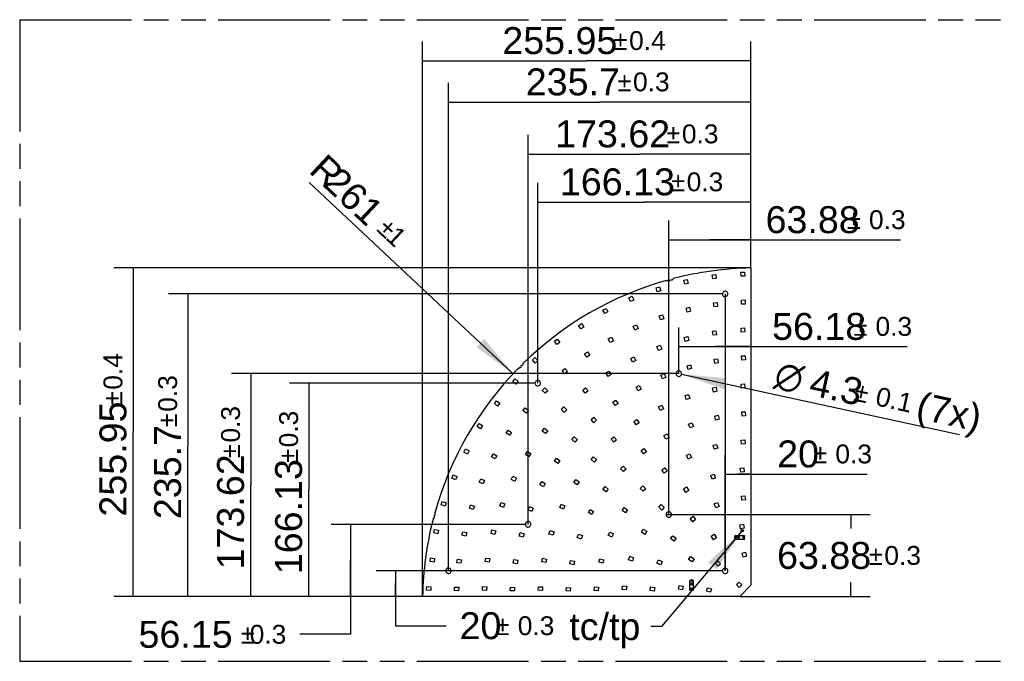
# Model space of a CAD drawing. Header units: millimetres. Extents: x 0 to 210, y 0 to 297.
# Tile 3 of 9: x 50 to 127, y 133 to 183. Entities that reach past the tile are written whole.
import ezdxf
from ezdxf.enums import TextEntityAlignment as Align

# ---------------------------------------------------------------- set-up
doc = ezdxf.new("R2010")
doc.units = ezdxf.units.MM
doc.header["$LTSCALE"] = 19.36
doc.linetypes.add('PHANTOM', pattern=[0.8, 0.45, -0.05, 0.1, -0.05, 0.1, -0.05])
doc.layers.get('0').update_dxf_attribs({"linetype": 'CONTINUOUS'})
for name, color, linetype in [('DEFAULT_3', 7, 'PHANTOM'), ('Z_DIM_2D', 7, 'CONTINUOUS'), ('Z_NOTICE', 7, 'CONTINUOUS')]:
    doc.layers.add(name, color=color, linetype=linetype)
doc.styles.get("Standard").update_dxf_attribs({"font": 'txt', "width": 0.7})
doc.styles.add('TEXTSTYLE_3', font='helveticaneueltw1g-ltcn.otf')
doc.styles.add('TEXTSTYLE_4', font='gdt', dxfattribs={"width": 0.7})
doc.dimstyles.new('DIMSTYLE_3', dxfattribs={"dimtxt": 2.1, "dimasz": 3.5, "dimexe": 1.5, "dimexo": 0, "dimgap": 0.525, "dimtad": 1, "dimdec": 3, "dimlfac": 10, "dimdsep": 46, "dimtxsty": 'TEXTSTYLE_3', "dimblk": '_FILLED', "dimblk1": '_FILLED', "dimblk2": '_FILLED', "dimcen": 0.09, "dimclrt": 5, "dimadec": 3, "dimazin": 2, "dimtol": 1, "dimtp": 0.3, "dimtm": 0.3, "dimtfac": 1, "dimtdec": 3, "dimtofl": 0, "dimtmove": 0, "dimatfit": 3, "dimldrblk": '_FILLED', "dimfxl": 1, "dimtolj": 1, "dimarcsym": 0})
doc.dimstyles.new('DIMSTYLE_4', dxfattribs={"dimtxt": 2.1, "dimasz": 3.5, "dimexe": 1.5, "dimexo": 0, "dimgap": 0.525, "dimtad": 1, "dimlfac": 10, "dimdsep": 46, "dimtxsty": 'TEXTSTYLE_3', "dimblk": '_FILLED', "dimblk1": '_FILLED', "dimblk2": '_FILLED', "dimcen": 0.09, "dimclrt": 5, "dimazin": 2, "dimtol": 1, "dimtp": 0.3, "dimtm": 0.3, "dimtfac": 1, "dimtofl": 0, "dimtmove": 0, "dimatfit": 3, "dimldrblk": '_FILLED', "dimfxl": 1, "dimtolj": 1, "dimarcsym": 0})
doc.dimstyles.new('DIMSTYLE_5', dxfattribs={"dimtxt": 2.1, "dimasz": 3.5, "dimexe": 1.5, "dimexo": 0, "dimgap": 0.525, "dimtad": 1, "dimlfac": 10, "dimdsep": 46, "dimtxsty": 'TEXTSTYLE_3', "dimblk": '_FILLED', "dimblk1": '_FILLED', "dimblk2": '_FILLED', "dimcen": 0.09, "dimclrt": 5, "dimazin": 2, "dimtol": 1, "dimtp": 0.4, "dimtm": 0.4, "dimtfac": 1, "dimtofl": 0, "dimtmove": 0, "dimatfit": 3, "dimldrblk": '_FILLED', "dimfxl": 1, "dimtolj": 1, "dimarcsym": 0})
doc.dimstyles.new('DIMSTYLE_6', dxfattribs={"dimtxt": 2.1, "dimasz": 3.5, "dimexe": 1.5, "dimexo": 0, "dimgap": 1.05, "dimtad": 1, "dimdec": 3, "dimlfac": 10, "dimdsep": 46, "dimtxsty": 'TEXTSTYLE_3', "dimblk": '_FILLED', "dimblk1": '_FILLED', "dimblk2": '_FILLED', "dimcen": 0.09, "dimclrt": 5, "dimadec": 3, "dimazin": 2, "dimtol": 1, "dimtp": 0.3, "dimtm": 0.3, "dimtfac": 1, "dimtdec": 3, "dimtofl": 0, "dimtmove": 0, "dimatfit": 3, "dimldrblk": '_FILLED', "dimfxl": 1, "dimtolj": 1, "dimarcsym": 0})
doc.dimstyles.new('DIMSTYLE_7', dxfattribs={"dimtxt": 2.1, "dimasz": 3.5, "dimexe": 1.5, "dimexo": 0, "dimtad": 1, "dimdec": 3, "dimlfac": 10, "dimdsep": 46, "dimtxsty": 'TEXTSTYLE_3', "dimblk": '_FILLED', "dimblk1": '_FILLED', "dimblk2": '_FILLED', "dimcen": 0.09, "dimclrt": 5, "dimadec": 3, "dimazin": 2, "dimtol": 1, "dimtp": 0.1, "dimtm": 0.1, "dimtfac": 1, "dimtdec": 3, "dimtofl": 0, "dimtmove": 0, "dimatfit": 1, "dimldrblk": '_FILLED', "dimfxl": 1, "dimtolj": 1, "dimarcsym": 0})
doc.dimstyles.new('DIMSTYLE_8', dxfattribs={"dimtxt": 2.1, "dimasz": 3.5, "dimexe": 1.5, "dimexo": 0, "dimtad": 1, "dimdec": 3, "dimlfac": 10, "dimdsep": 46, "dimtxsty": 'TEXTSTYLE_3', "dimblk": '_FILLED', "dimblk1": '_FILLED', "dimblk2": '_FILLED', "dimcen": 0.09, "dimclrt": 5, "dimadec": 3, "dimazin": 2, "dimtol": 1, "dimtp": 1, "dimtm": 1, "dimtfac": 1, "dimtdec": 3, "dimtofl": 0, "dimtmove": 0, "dimatfit": 3, "dimldrblk": '_FILLED', "dimfxl": 1, "dimtolj": 1, "dimarcsym": 0})
doc.dimstyles.get("Standard").update_dxf_attribs({"dimtxt": 3.5, "dimasz": 3.5, "dimexe": 1.5, "dimexo": 0, "dimtad": 1, "dimdec": 3, "dimdsep": 46, "dimtxsty": 'STANDARD', "dimblk": '_FILLED', "dimblk1": '_FILLED', "dimblk2": '_FILLED', "dimcen": 0.09, "dimclrt": 5, "dimadec": 3, "dimazin": 2, "dimtol": 1, "dimtp": 0.001, "dimtm": 0.001, "dimtfac": 1, "dimtdec": 3, "dimtofl": 0, "dimtmove": 0, "dimatfit": 3, "dimldrblk": '_FILLED', "dimfxl": 1, "dimtolj": 1, "dimarcsym": 0})

# ---------------------------------------------------------------- blocks, each defined once
blk = doc.blocks.new('*D2')
at = {"layer": 'Z_DIM_2D', "color": 2, "linetype": 'CONTINUOUS'}
for p, q in [((105.139, 139.736), (105.139, 148.765)), ((105.139, 147.265), (106.139, 147.265)), ((107.139, 147.265), (106.139, 147.265)), ((106.139, 147.265), (116.203, 147.265))]:
    blk.add_line(p, q, dxfattribs=at)
at = {"layer": 'Z_DIM_2D', "color": 5, "linetype": 'CONTINUOUS'}
for s, height, style, p in [('20', 2.1, 'TEXTSTYLE_3', (109.199, 147.79)), ('`', 1.47, 'TEXTSTYLE_4', (112.02, 148.105)), ('0.3', 1.47, 'TEXTSTYLE_3', (113.735, 148.105))]:
    blk.add_text(s, height=height, dxfattribs=dict(at, style=style)).set_placement(p)
blk = doc.blocks.new('_FILLED')
at = {"color": 0, "linetype": 'BYBLOCK'}
blk.add_solid([(0, 0), (-1, 0.125), (-1, -0.125)], dxfattribs=at)
blk = doc.blocks.new('_NONE')
blk = doc.blocks.new('*D3')
at = {"layer": 'Z_DIM_2D', "color": 2, "linetype": 'CONTINUOUS'}
for p, q in [((100.751, 144.124), (100.751, 167.021)), ((107.139, 163.331), (107.139, 167.021)), ((100.751, 165.521), (103.945, 165.521)), ((107.139, 165.521), (103.945, 165.521)), ((103.945, 165.521), (118.823, 165.521))]:
    blk.add_line(p, q, dxfattribs=at)
at = {"layer": 'Z_DIM_2D', "color": 5, "linetype": 'CONTINUOUS'}
for s, height, style, p in [('63.88', 2.1, 'TEXTSTYLE_3', (108.293, 166.046)), ('`', 1.47, 'TEXTSTYLE_4', (114.64, 166.361)), ('0.3', 1.47, 'TEXTSTYLE_3', (116.355, 166.361))]:
    blk.add_text(s, height=height, dxfattribs=dict(at, style=style)).set_placement(p)
blk = doc.blocks.new('*D4')
at = {"layer": 'Z_DIM_2D', "color": 2, "linetype": 'CONTINUOUS'}
for p, q in [((101.521, 155.098), (101.521, 158.704)), ((101.521, 157.204), (104.33, 157.204)), ((107.139, 157.204), (104.33, 157.204)), ((104.33, 157.204), (119.333, 157.204))]:
    blk.add_line(p, q, dxfattribs=at)
at = {"layer": 'Z_DIM_2D', "color": 5, "linetype": 'CONTINUOUS'}
for s, height, style, p in [('56.18', 2.1, 'TEXTSTYLE_3', (108.802, 157.729)), ('`', 1.47, 'TEXTSTYLE_4', (115.149, 158.044)), ('0.3', 1.47, 'TEXTSTYLE_3', (116.864, 158.044))]:
    blk.add_text(s, height=height, dxfattribs=dict(at, style=style)).set_placement(p)
blk = doc.blocks.new('*D5')
at = {"layer": 'Z_DIM_2D', "color": 2, "linetype": 'CONTINUOUS'}
for p, q in [((89.777, 143.352), (89.777, 173.707)), ((107.139, 163.331), (107.139, 173.707)), ((89.777, 172.207), (98.458, 172.207)), ((107.139, 172.207), (98.458, 172.207))]:
    blk.add_line(p, q, dxfattribs=at)
at = {"layer": 'Z_DIM_2D', "color": 5, "linetype": 'CONTINUOUS'}
for s, height, style, p in [('173.62', 2.1, 'TEXTSTYLE_3', (96.366, 172.732)), ('`', 1.47, 'TEXTSTYLE_4', (101.102, 173.047)), ('0.3', 1.47, 'TEXTSTYLE_3', (103.194, 173.047))]:
    blk.add_text(s, height=height, dxfattribs=dict(at, style=style)).set_placement(p, align=Align.CENTER)
blk = doc.blocks.new('*D6')
at = {"layer": 'Z_DIM_2D', "color": 2, "linetype": 'CONTINUOUS'}
for p, q in [((90.526, 154.348), (90.526, 169.97)), ((107.139, 163.331), (107.139, 169.97)), ((90.526, 168.47), (98.833, 168.47)), ((107.139, 168.47), (98.833, 168.47))]:
    blk.add_line(p, q, dxfattribs=at)
at = {"layer": 'Z_DIM_2D', "color": 5, "linetype": 'CONTINUOUS'}
for s, height, style, p in [('166.13', 2.1, 'TEXTSTYLE_3', (96.741, 168.995)), ('`', 1.47, 'TEXTSTYLE_4', (101.477, 169.31)), ('0.3', 1.47, 'TEXTSTYLE_3', (103.569, 169.31))]:
    blk.add_text(s, height=height, dxfattribs=dict(at, style=style)).set_placement(p, align=Align.CENTER)
blk = doc.blocks.new('*D7')
at = {"layer": 'Z_DIM_2D', "color": 2, "linetype": 'CONTINUOUS'}
for p, q in [((81.544, 137.736), (81.544, 180.978)), ((107.139, 163.331), (107.139, 180.978)), ((81.544, 179.478), (94.341, 179.478)), ((107.139, 179.478), (94.341, 179.478))]:
    blk.add_line(p, q, dxfattribs=at)
at = {"layer": 'Z_DIM_2D', "color": 5, "linetype": 'CONTINUOUS'}
for s, height, style, p in [('255.95', 2.1, 'TEXTSTYLE_3', (92.25, 180.003)), ('`', 1.47, 'TEXTSTYLE_4', (96.986, 180.318)), ('0.4', 1.47, 'TEXTSTYLE_3', (99.077, 180.318))]:
    blk.add_text(s, height=height, dxfattribs=dict(at, style=style)).set_placement(p, align=Align.CENTER)
blk = doc.blocks.new('*D8')
at = {"layer": 'Z_DIM_2D', "color": 2, "linetype": 'CONTINUOUS'}
for p, q in [((83.569, 139.736), (83.569, 177.761)), ((107.139, 163.331), (107.139, 177.761)), ((83.569, 176.261), (95.354, 176.261)), ((107.139, 176.261), (95.354, 176.261))]:
    blk.add_line(p, q, dxfattribs=at)
at = {"layer": 'Z_DIM_2D', "color": 5, "linetype": 'CONTINUOUS'}
for s, height, style, p in [('235.7', 2.1, 'TEXTSTYLE_3', (93.262, 176.786)), ('`', 1.47, 'TEXTSTYLE_4', (97.293, 177.101)), ('0.3', 1.47, 'TEXTSTYLE_3', (99.385, 177.101))]:
    blk.add_text(s, height=height, dxfattribs=dict(at, style=style)).set_placement(p, align=Align.CENTER)
blk = doc.blocks.new('*D9')
at = {"layer": 'Z_DIM_2D', "color": 2, "linetype": 'CONTINUOUS'}
for p, q in [((104.924, 139.736), (77.932, 139.736)), ((79.432, 139.736), (79.432, 138.736)), ((79.432, 137.736), (79.432, 138.736)), ((79.432, 138.736), (79.432, 135.455)), ((81.544, 137.736), (77.932, 137.736)), ((79.432, 135.455), (83.382, 135.455))]:
    blk.add_line(p, q, dxfattribs=at)
at = {"layer": 'Z_DIM_2D', "color": 5, "linetype": 'CONTINUOUS'}
for s, height, style, p in [('20', 2.1, 'TEXTSTYLE_3', (84.432, 134.405)), ('`', 1.47, 'TEXTSTYLE_4', (87.253, 134.72)), ('0.3', 1.47, 'TEXTSTYLE_3', (88.968, 134.72))]:
    blk.add_text(s, height=height, dxfattribs=dict(at, style=style)).set_placement(p)
blk = doc.blocks.new('*D10')
at = {"layer": 'Z_DIM_2D', "color": 2, "linetype": 'CONTINUOUS'}
for p, q in [((89.561, 143.351), (74.417, 143.351)), ((75.917, 143.351), (75.917, 140.543)), ((75.917, 137.736), (75.917, 140.543)), ((75.917, 140.543), (75.917, 134.782)), ((81.544, 137.736), (74.417, 137.736)), ((75.917, 134.782), (71.967, 134.782))]:
    blk.add_line(p, q, dxfattribs=at)
at = {"layer": 'Z_DIM_2D', "color": 5, "linetype": 'CONTINUOUS'}
for s, height, style, p in [('56.15', 2.1, 'TEXTSTYLE_3', (66.734, 133.732)), ('`', 1.47, 'TEXTSTYLE_4', (68.449, 134.047)), ('0.3', 1.47, 'TEXTSTYLE_3', (70.917, 134.047))]:
    blk.add_text(s, height=height, dxfattribs=dict(at, style=style)).set_placement(p, align=Align.RIGHT)
blk = doc.blocks.new('*D11')
at = {"layer": 'Z_DIM_2D', "color": 2, "linetype": 'CONTINUOUS'}
for p, q in [((100.536, 144.124), (116.451, 144.124)), ((114.951, 144.124), (114.951, 143.03)), ((114.951, 137.736), (114.951, 138.83)), ((106.274, 137.736), (116.451, 137.736))]:
    blk.add_line(p, q, dxfattribs=at)
at = {"layer": 'Z_DIM_2D', "color": 5, "linetype": 'CONTINUOUS'}
for s, height, style, p in [('63.88', 2.1, 'TEXTSTYLE_3', (112.859, 139.88)), ('`', 1.47, 'TEXTSTYLE_4', (116.89, 140.195)), ('0.3', 1.47, 'TEXTSTYLE_3', (118.982, 140.195))]:
    blk.add_text(s, height=height, dxfattribs=dict(at, style=style)).set_placement(p, align=Align.CENTER)
blk = doc.blocks.new('*D12')
at = {"layer": 'Z_DIM_2D', "color": 2, "linetype": 'CONTINUOUS'}
for p, q in [((101.523, 155.098), (66.645, 155.098)), ((68.145, 155.098), (68.145, 146.417)), ((68.145, 137.736), (68.145, 146.417)), ((81.544, 137.736), (66.645, 137.736))]:
    blk.add_line(p, q, dxfattribs=at)
at = {"layer": 'Z_DIM_2D', "color": 5, "linetype": 'CONTINUOUS'}
for s, height, style, p in [('0.3', 1.47, 'TEXTSTYLE_3', (67.305, 151.153)), ('`', 1.47, 'TEXTSTYLE_4', (67.305, 149.062)), ('173.62', 2.1, 'TEXTSTYLE_3', (67.62, 144.325))]:
    blk.add_text(s, height=height, rotation=90, dxfattribs=dict(at, style=style)).set_placement(p, align=Align.CENTER)
blk = doc.blocks.new('*D13')
at = {"layer": 'Z_DIM_2D', "color": 2, "linetype": 'CONTINUOUS'}
for p, q in [((90.311, 154.348), (71.172, 154.348)), ((72.672, 154.348), (72.672, 146.042)), ((72.672, 137.736), (72.672, 146.042)), ((81.544, 137.736), (71.172, 137.736))]:
    blk.add_line(p, q, dxfattribs=at)
at = {"layer": 'Z_DIM_2D', "color": 5, "linetype": 'CONTINUOUS'}
for s, height, style, p in [('0.3', 1.47, 'TEXTSTYLE_3', (71.832, 150.778)), ('`', 1.47, 'TEXTSTYLE_4', (71.832, 148.687)), ('166.13', 2.1, 'TEXTSTYLE_3', (72.147, 143.951))]:
    blk.add_text(s, height=height, rotation=90, dxfattribs=dict(at, style=style)).set_placement(p, align=Align.CENTER)
blk = doc.blocks.new('*D14')
at = {"layer": 'Z_DIM_2D', "color": 2, "linetype": 'CONTINUOUS'}
for p, q in [((104.924, 161.306), (61.74, 161.306)), ((63.24, 161.306), (63.24, 149.521)), ((63.24, 137.736), (63.24, 149.521)), ((81.544, 137.736), (61.74, 137.736))]:
    blk.add_line(p, q, dxfattribs=at)
at = {"layer": 'Z_DIM_2D', "color": 5, "linetype": 'CONTINUOUS'}
for s, height, style, p in [('0.3', 1.47, 'TEXTSTYLE_3', (62.4, 153.552)), ('`', 1.47, 'TEXTSTYLE_4', (62.4, 151.46)), ('235.7', 2.1, 'TEXTSTYLE_3', (62.715, 147.429))]:
    blk.add_text(s, height=height, rotation=90, dxfattribs=dict(at, style=style)).set_placement(p, align=Align.CENTER)
blk = doc.blocks.new('*D15')
at = {"layer": 'Z_DIM_2D', "color": 2, "linetype": 'CONTINUOUS'}
for p, q in [((107.139, 163.331), (57.474, 163.331)), ((58.974, 163.331), (58.974, 150.534)), ((58.974, 137.736), (58.974, 150.534)), ((81.544, 137.736), (57.474, 137.736))]:
    blk.add_line(p, q, dxfattribs=at)
at = {"layer": 'Z_DIM_2D', "color": 5, "linetype": 'CONTINUOUS'}
for s, height, style, p in [('0.4', 1.47, 'TEXTSTYLE_3', (58.134, 155.27)), ('`', 1.47, 'TEXTSTYLE_4', (58.134, 153.178)), ('255.95', 2.1, 'TEXTSTYLE_3', (58.449, 148.442))]:
    blk.add_text(s, height=height, rotation=90, dxfattribs=dict(at, style=style)).set_placement(p, align=Align.CENTER)
blk = doc.blocks.new('*D16')
at = {"layer": 'Z_DIM_2D', "color": 2, "linetype": 'CONTINUOUS'}
blk.add_line((101.733, 155.052), (123.414, 150.346), dxfattribs=at)
at = {"layer": 'Z_DIM_2D', "color": 2, "linetype": 'CONTINUOUS', "xscale": 3.5, "yscale": 3.5, "zscale": 3.5, "rotation": 167.7528428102}
blk.add_blockref('_FILLED', (101.733, 155.052), dxfattribs=at)
at = {"layer": 'Z_DIM_2D', "color": 5, "linetype": 'CONTINUOUS'}
for s, height, style, p in [('n', 2.1, 'TEXTSTYLE_4', (108.853, 154.044)), ('4.3', 2.1, 'TEXTSTYLE_3', (111.589, 153.45)), ('`', 1.47, 'TEXTSTYLE_4', (115.101, 153.01)), ('0.1', 1.47, 'TEXTSTYLE_3', (116.777, 152.646)), (' (7x)', 2.1, 'TEXTSTYLE_3', (119.123, 151.815))]:
    blk.add_text(s, height=height, rotation=-12.24716, dxfattribs=dict(at, style=style)).set_placement(p)
blk = doc.blocks.new('*D17')
at = {"layer": 'Z_DIM_2D', "color": 2, "linetype": 'CONTINUOUS'}
blk.add_line((88.6, 155.089), (72.704, 169.996), dxfattribs=at)
at = {"layer": 'Z_DIM_2D', "color": 2, "linetype": 'CONTINUOUS', "xscale": 3.5, "yscale": 3.5, "zscale": 3.5, "rotation": 316.840191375}
blk.add_blockref('_FILLED', (88.6, 155.089), dxfattribs=at)
at = {"layer": 'Z_DIM_2D', "color": 5, "linetype": 'CONTINUOUS'}
for s, height, style, p in [('R', 2.1, 'TEXTSTYLE_3', (74.138, 169.371)), ('261', 2.1, 'TEXTSTYLE_3', (77.224, 166.477)), ('`', 1.47, 'TEXTSTYLE_4', (78.691, 165.533)), ('1', 1.47, 'TEXTSTYLE_3', (79.411, 164.858))]:
    blk.add_text(s, height=height, rotation=-43.15981, dxfattribs=dict(at, style=style)).set_placement(p, align=Align.RIGHT)

msp = doc.modelspace()

# ---------------------------------------------------------------- linework, layer by layer
at = {"color": 7, "linetype": 'CONTINUOUS'}
for p, q in [((104.13157, 162.79643), (104.40917, 162.83299)), ((104.17335, 162.47917), (104.13157, 162.79643)), ((104.40917, 162.83299), (104.45095, 162.51573)), ((106.37442, 163.00493), (106.65415, 163.01713)), ((106.38836, 162.68523), (106.37442, 163.00493)), ((106.65415, 163.01713), (106.6681, 162.69743)), ((107.13876, 163.3312), (107.13876, 138.60099)), ((101.91746, 162.37441), (102.19082, 162.43499)), ((101.98669, 162.06199), (101.91746, 162.37441)), ((102.26006, 162.12257), (101.98669, 162.06199)), ((102.19082, 162.43499), (102.26006, 162.12257)), ((104.45095, 162.51573), (104.17335, 162.47917)), ((106.6681, 162.69743), (106.38836, 162.68523)), ((99.74964, 161.784), (100.01669, 161.86817)), ((99.84583, 161.4788), (99.74964, 161.784)), ((100.11288, 161.56297), (99.84583, 161.4788)), ((100.01669, 161.86817), (100.11288, 161.56297)), ((105.13926, 161.30601), (105.13876, 139.73599)), ((97.63568, 161.01781), (97.89437, 161.12497)), ((97.75815, 160.72218), (97.63568, 161.01781)), ((98.01683, 160.82933), (97.75815, 160.72218)), ((97.89437, 161.12497), (98.01683, 160.82933)), ((104.23549, 160.61454), (104.51281, 160.65323)), ((104.27971, 160.29761), (104.23549, 160.61454)), ((104.51281, 160.65323), (104.55703, 160.3363)), ((106.40903, 160.82893), (106.68873, 160.84184)), ((106.42379, 160.50927), (106.40903, 160.82893)), ((106.70349, 160.52218), (106.42379, 160.50927)), ((106.68873, 160.84184), (106.70349, 160.52218)), ((95.60154, 160.05576), (95.8499, 160.18505)), ((95.7493, 159.77192), (95.60154, 160.05576)), ((95.99766, 159.90121), (95.7493, 159.77192)), ((95.8499, 160.18505), (95.99766, 159.90121)), ((102.09334, 160.2009), (102.36591, 160.26501)), ((102.16661, 159.8894), (102.09334, 160.2009)), ((102.43917, 159.95351), (102.16661, 159.8894)), ((102.36591, 160.26501), (102.43917, 159.95351)), ((104.55703, 160.3363), (104.27971, 160.29761)), ((93.70472, 158.84822), (93.94088, 158.99865)), ((93.94088, 158.99865), (94.1128, 158.72876)), ((99.99767, 159.59114), (100.26315, 159.68013)), ((100.09937, 159.28773), (99.99767, 159.59114)), ((100.36485, 159.37672), (100.09937, 159.28773)), ((100.26315, 159.68013), (100.36485, 159.37672)), ((93.87664, 158.57832), (93.70472, 158.84822)), ((94.1128, 158.72876), (93.87664, 158.57832)), ((97.96772, 158.7908), (98.22386, 158.9039)), ((98.09698, 158.49807), (97.96772, 158.7908)), ((98.35312, 158.61117), (98.09698, 158.49807)), ((98.22386, 158.9039), (98.35312, 158.61117)), ((104.14546, 158.39963), (104.42201, 158.44342)), ((104.19551, 158.08356), (104.14546, 158.39963)), ((104.42201, 158.44342), (104.47206, 158.12736)), ((106.37809, 158.64891), (106.65771, 158.66355)), ((106.39481, 158.32935), (106.37809, 158.64891)), ((106.67443, 158.34398), (106.39481, 158.32935)), ((106.65771, 158.66355), (106.67443, 158.34398)), ((91.82279, 157.6196), (92.04494, 157.79005)), ((92.01758, 157.36572), (91.82279, 157.6196)), ((92.23973, 157.53617), (92.01758, 157.36572)), ((92.04494, 157.79005), (92.23973, 157.53617)), ((96.0211, 157.80706), (96.26571, 157.9433)), ((96.1768, 157.52749), (96.0211, 157.80706)), ((96.42142, 157.66374), (96.1768, 157.52749)), ((96.26571, 157.9433), (96.42142, 157.66374)), ((101.95212, 157.91846), (102.22258, 157.99093)), ((102.03494, 157.60937), (101.95212, 157.91846)), ((102.3054, 157.68184), (102.03494, 157.60937)), ((102.22258, 157.99093), (102.3054, 157.68184)), ((104.47206, 158.12736), (104.19551, 158.08356)), ((94.17284, 156.64753), (94.40384, 156.80576)), ((94.35367, 156.38352), (94.17284, 156.64753)), ((94.40384, 156.80576), (94.58468, 156.54175)), ((99.82072, 157.21049), (100.08212, 157.31084)), ((99.9354, 156.91175), (99.82072, 157.21049)), ((100.1968, 157.0121), (99.9354, 156.91175)), ((100.08212, 157.31084), (100.1968, 157.0121)), ((90.10494, 156.16222), (90.31138, 156.35139)), ((90.32114, 155.92629), (90.10494, 156.16222)), ((90.31138, 156.35139), (90.52757, 156.11547)), ((90.52757, 156.11547), (90.32114, 155.92629)), ((94.58468, 156.54175), (94.35367, 156.38352)), ((97.77638, 156.28425), (98.02586, 156.41136)), ((97.92165, 155.99912), (97.77638, 156.28425)), ((98.17114, 156.12624), (97.92165, 155.99912)), ((98.02586, 156.41136), (98.17114, 156.12624)), ((104.27143, 156.21464), (104.54747, 156.26155)), ((104.32504, 155.89916), (104.27143, 156.21464)), ((104.60109, 155.94607), (104.32504, 155.89916)), ((104.54747, 156.26155), (104.60109, 155.94607)), ((106.42002, 156.47248), (106.69958, 156.48816)), ((106.43793, 156.15298), (106.42002, 156.47248)), ((106.7175, 156.16866), (106.43793, 156.15298)), ((106.69958, 156.48816), (106.7175, 156.16866)), ((92.43633, 155.31983), (92.65172, 155.49873)), ((92.64079, 155.07366), (92.43633, 155.31983)), ((92.85618, 155.25257), (92.64079, 155.07366)), ((92.65172, 155.49873), (92.85618, 155.25257)), ((95.83921, 155.14893), (96.07404, 155.30142)), ((96.01349, 154.88055), (95.83921, 155.14893)), ((96.07404, 155.30142), (96.24832, 155.03305)), ((102.16832, 155.71848), (102.43738, 155.79599)), ((102.25691, 155.41098), (102.16832, 155.71848)), ((102.52597, 155.4885), (102.25691, 155.41098)), ((102.43738, 155.79599), (102.52597, 155.4885)), ((88.58121, 154.49337), (88.77038, 154.6998)), ((88.81713, 154.27717), (88.58121, 154.49337)), ((88.77038, 154.6998), (89.00631, 154.4836)), ((89.00631, 154.4836), (88.81713, 154.27717)), ((96.24832, 155.03305), (96.01349, 154.88055)), ((100.13318, 154.9897), (100.39187, 155.09686)), ((100.25565, 154.69406), (100.13318, 154.9897)), ((100.51433, 154.80122), (100.25565, 154.69406)), ((100.39187, 155.09686), (100.51433, 154.80122)), ((90.87663, 153.79512), (91.07461, 153.99312)), ((91.10291, 153.56886), (90.87663, 153.79512)), ((91.07461, 153.99312), (91.30089, 153.76685)), ((91.30089, 153.76685), (91.10291, 153.56886)), ((94.03177, 153.81768), (94.24937, 153.99388)), ((94.23314, 153.56899), (94.03177, 153.81768)), ((94.45075, 153.74519), (94.23314, 153.56899)), ((94.24937, 153.99388), (94.45075, 153.74519)), ((98.19366, 154.03831), (98.43873, 154.17374)), ((98.34843, 153.75823), (98.19366, 154.03831)), ((98.5935, 153.89366), (98.34843, 153.75823)), ((98.43873, 154.17374), (98.5935, 153.89366)), ((104.16523, 153.97961), (104.43985, 154.03424)), ((104.22767, 153.66576), (104.16523, 153.97961)), ((104.50228, 153.72039), (104.22767, 153.66576)), ((104.43985, 154.03424), (104.50228, 153.72039)), ((106.3811, 154.2898), (106.6605, 154.30811)), ((106.40202, 153.97049), (106.3811, 154.2898)), ((106.68142, 153.98879), (106.40202, 153.97049)), ((106.6605, 154.30811), (106.68142, 153.98879)), ((87.14659, 152.76734), (87.31706, 152.98946)), ((87.31706, 152.98946), (87.57092, 152.79464)), ((87.57092, 152.79464), (87.40045, 152.57251)), ((96.372, 152.8753), (96.60036, 153.03731)), ((96.55715, 152.61431), (96.372, 152.8753)), ((96.60036, 153.03731), (96.78552, 152.77632)), ((102.00976, 153.38308), (102.2749, 153.47309)), ((102.11262, 153.08007), (102.00976, 153.38308)), ((102.37776, 153.17007), (102.11262, 153.08007)), ((102.2749, 153.47309), (102.37776, 153.17007)), ((87.40045, 152.57251), (87.14659, 152.76734)), ((89.37394, 152.22049), (89.55281, 152.43591)), ((89.62013, 152.01607), (89.37394, 152.22049)), ((89.55281, 152.43591), (89.799, 152.23148)), ((89.799, 152.23148), (89.62013, 152.01607)), ((92.37366, 152.30514), (92.57166, 152.50312)), ((92.59992, 152.07885), (92.37366, 152.30514)), ((92.57166, 152.50312), (92.79792, 152.27683)), ((92.79792, 152.27683), (92.59992, 152.07885)), ((96.78552, 152.77632), (96.55715, 152.61431)), ((99.95, 152.51006), (100.20112, 152.63391)), ((100.09154, 152.22307), (99.95, 152.51006)), ((100.34266, 152.34691), (100.09154, 152.22307)), ((100.20112, 152.63391), (100.34266, 152.34691)), ((106.43268, 152.1124), (106.71197, 152.1324)), ((106.45555, 151.79322), (106.43268, 152.1124)), ((106.71197, 152.1324), (106.73483, 151.81322)), ((94.6907, 151.5145), (94.89948, 151.70108)), ((94.90393, 151.2759), (94.6907, 151.5145)), ((94.89948, 151.70108), (95.11271, 151.46247)), ((95.11271, 151.46247), (94.90393, 151.2759)), ((98.02276, 151.37625), (98.25558, 151.5318)), ((98.20054, 151.11017), (98.02276, 151.37625)), ((98.43335, 151.26573), (98.20054, 151.11017)), ((98.25558, 151.5318), (98.43335, 151.26573)), ((102.29167, 151.17051), (102.55401, 151.26836)), ((102.55401, 151.26836), (102.66585, 150.96854)), ((104.33046, 151.78993), (104.60406, 151.84943)), ((104.39846, 151.47724), (104.33046, 151.78993)), ((104.67206, 151.53674), (104.39846, 151.47724)), ((104.60406, 151.84943), (104.67206, 151.53674)), ((106.73483, 151.81322), (106.45555, 151.79322)), ((85.8037, 150.97887), (85.95413, 151.21503)), ((86.07359, 150.80695), (85.8037, 150.97887)), ((85.95413, 151.21503), (86.22402, 151.0431)), ((86.22402, 151.0431), (86.07359, 150.80695)), ((88.06899, 150.4709), (88.22722, 150.70191)), ((88.22722, 150.70191), (88.49122, 150.52107)), ((88.49122, 150.52107), (88.33299, 150.29007)), ((90.88086, 150.62537), (91.05707, 150.84298)), ((91.12955, 150.424), (90.88086, 150.62537)), ((91.05707, 150.84298), (91.30576, 150.6416)), ((91.30576, 150.6416), (91.12955, 150.424)), ((102.4035, 150.87069), (102.29167, 151.17051)), ((102.66585, 150.96854), (102.4035, 150.87069)), ((88.33299, 150.29007), (88.06899, 150.4709)), ((93.17407, 149.97572), (93.36065, 150.18449)), ((93.41266, 149.76248), (93.17407, 149.97572)), ((93.36065, 150.18449), (93.59925, 149.97125)), ((93.59925, 149.97125), (93.41266, 149.76248)), ((96.25803, 149.99896), (96.46853, 150.18359)), ((96.46904, 149.75838), (96.25803, 149.99896)), ((96.46853, 150.18359), (96.67954, 149.94302)), ((96.67954, 149.94302), (96.46904, 149.75838)), ((100.36421, 150.26837), (100.60997, 150.40255)), ((100.51755, 149.98751), (100.36421, 150.26837)), ((100.76331, 150.12168), (100.51755, 149.98751)), ((100.60997, 150.40255), (100.76331, 150.12168)), ((106.38784, 149.92481), (106.66678, 149.94922)), ((106.41574, 149.60603), (106.38784, 149.92481)), ((106.66678, 149.94922), (106.69467, 149.63044)), ((84.76219, 148.98069), (84.89148, 149.22905)), ((85.04603, 148.83293), (84.76219, 148.98069)), ((84.89148, 149.22905), (85.17533, 149.08129)), ((85.17533, 149.08129), (85.04603, 148.83293)), ((89.57332, 148.80071), (89.72582, 149.03554)), ((89.72582, 149.03554), (89.99419, 148.86125)), ((98.5832, 149.10018), (98.80736, 149.26797)), ((98.77496, 148.844), (98.5832, 149.10018)), ((98.99912, 149.01179), (98.77496, 148.844)), ((98.80736, 149.26797), (98.99912, 149.01179)), ((104.20463, 149.51514), (104.47509, 149.58759)), ((104.28743, 149.20604), (104.20463, 149.51514)), ((104.55789, 149.27849), (104.28743, 149.20604)), ((104.47509, 149.58759), (104.55789, 149.27849)), ((106.69467, 149.63044), (106.41574, 149.60603)), ((86.93145, 148.60903), (87.06769, 148.85365)), ((87.21101, 148.45332), (86.93145, 148.60903)), ((87.06769, 148.85365), (87.34725, 148.69794)), ((87.34725, 148.69794), (87.21101, 148.45332)), ((89.8417, 148.62642), (89.57332, 148.80071)), ((89.99419, 148.86125), (89.8417, 148.62642)), ((91.83743, 148.27438), (91.99944, 148.50275)), ((92.09842, 148.08922), (91.83743, 148.27438)), ((91.99944, 148.50275), (92.26044, 148.31759)), ((92.26044, 148.31759), (92.09842, 148.08922)), ((94.69118, 148.40624), (94.87581, 148.61674)), ((94.93175, 148.19523), (94.69118, 148.40624)), ((94.87581, 148.61674), (95.11639, 148.40573)), ((95.11639, 148.40573), (94.93175, 148.19523)), ((102.12363, 148.73183), (102.3774, 148.85016)), ((102.25887, 148.44181), (102.12363, 148.73183)), ((102.51264, 148.56014), (102.25887, 148.44181)), ((102.3774, 148.85016), (102.51264, 148.56014)), ((96.98638, 147.69013), (97.18437, 147.88812)), ((97.21266, 147.46385), (96.98638, 147.69013)), ((97.18437, 147.88812), (97.41064, 147.66185)), ((97.41064, 147.66185), (97.21266, 147.46385)), ((100.21084, 147.59924), (100.4402, 147.75985)), ((100.3944, 147.33712), (100.21084, 147.59924)), ((100.62376, 147.49773), (100.3944, 147.33712)), ((100.4402, 147.75985), (100.62376, 147.49773)), ((106.31674, 147.72852), (106.59498, 147.75984)), ((106.35253, 147.41053), (106.31674, 147.72852)), ((106.63078, 147.44185), (106.35253, 147.41053)), ((106.59498, 147.75984), (106.63078, 147.44185)), ((83.82736, 146.94288), (83.93452, 147.20156)), ((84.123, 146.82041), (83.82736, 146.94288)), ((83.93452, 147.20156), (84.23016, 147.07909)), ((84.23016, 147.07909), (84.123, 146.82041)), ((85.97047, 146.65004), (86.08357, 146.90618)), ((86.08357, 146.90618), (86.3763, 146.77693)), ((86.3763, 146.77693), (86.26321, 146.52079)), ((88.46338, 146.84888), (88.5905, 147.09837)), ((88.74851, 146.70361), (88.46338, 146.84888)), ((88.5905, 147.09837), (88.87562, 146.95309)), ((88.87562, 146.95309), (88.74851, 146.70361)), ((90.701, 146.43602), (90.83643, 146.68109)), ((90.83643, 146.68109), (91.11651, 146.52631)), ((93.34294, 146.61917), (93.4985, 146.85198)), ((93.4985, 146.85198), (93.76457, 146.67421)), ((93.76457, 146.67421), (93.60902, 146.44139)), ((104.01377, 147.17079), (104.27805, 147.26328)), ((104.11947, 146.86876), (104.01377, 147.17079)), ((104.38375, 146.96124), (104.11947, 146.86876)), ((104.27805, 147.26328), (104.38375, 146.96124)), ((86.26321, 146.52079), (85.97047, 146.65004)), ((90.98108, 146.28124), (90.701, 146.43602)), ((91.11651, 146.52631), (90.98108, 146.28124)), ((93.60902, 146.44139), (93.34294, 146.61917)), ((95.60677, 146.06738), (95.77456, 146.29154)), ((95.86295, 145.87562), (95.60677, 146.06738)), ((95.77456, 146.29154), (96.03074, 146.09978)), ((96.03074, 146.09978), (95.86295, 145.87562)), ((98.52479, 146.15264), (98.72279, 146.35062)), ((98.75106, 145.92635), (98.52479, 146.15264)), ((98.72279, 146.35062), (98.94906, 146.12434)), ((98.94906, 146.12434), (98.75106, 145.92635)), ((101.8951, 146.11581), (102.1322, 146.26476)), ((102.06532, 145.84485), (101.8951, 146.11581)), ((102.30242, 145.99379), (102.06532, 145.84485)), ((102.1322, 146.26476), (102.30242, 145.99379)), ((82.9912, 144.86058), (83.07539, 145.12762)), ((83.07539, 145.12762), (83.38058, 145.03139)), ((106.40408, 145.54547), (106.68169, 145.582)), ((106.44583, 145.22821), (106.40408, 145.54547)), ((106.72344, 145.26474), (106.44583, 145.22821)), ((106.68169, 145.582), (106.72344, 145.26474)), ((83.29638, 144.76435), (82.9912, 144.86058)), ((83.38058, 145.03139), (83.29638, 144.76435)), ((85.19379, 144.60907), (85.28275, 144.87457)), ((85.49721, 144.50741), (85.19379, 144.60907)), ((85.28275, 144.87457), (85.58617, 144.7729)), ((85.58617, 144.7729), (85.49721, 144.50741)), ((87.5639, 144.79263), (87.66425, 145.05403)), ((87.86264, 144.67794), (87.5639, 144.79263)), ((87.66425, 145.05403), (87.96299, 144.93934)), ((87.96299, 144.93934), (87.86264, 144.67794)), ((89.77789, 144.48288), (89.88504, 144.74156)), ((90.07353, 144.36041), (89.77789, 144.48288)), ((89.88504, 144.74156), (90.18068, 144.6191)), ((90.18068, 144.6191), (90.07353, 144.36041)), ((92.24087, 144.6737), (92.36472, 144.92482)), ((92.52787, 144.53216), (92.24087, 144.6737)), ((92.36472, 144.92482), (92.65172, 144.78328)), ((92.65172, 144.78328), (92.52787, 144.53216)), ((94.4722, 144.26478), (94.60637, 144.51054)), ((94.60637, 144.51054), (94.88724, 144.3572)), ((94.88724, 144.3572), (94.75307, 144.11144)), ((97.11489, 144.43454), (97.2755, 144.6639)), ((97.37701, 144.25099), (97.11489, 144.43454)), ((97.2755, 144.6639), (97.53762, 144.48035)), ((97.53762, 144.48035), (97.37701, 144.25099)), ((99.96413, 144.69265), (100.16214, 144.89062)), ((100.19038, 144.46635), (99.96413, 144.69265)), ((100.16214, 144.89062), (100.38839, 144.66432)), ((100.38839, 144.66432), (100.19038, 144.46635)), ((104.29542, 144.94274), (104.55411, 145.04988)), ((104.41787, 144.64709), (104.29542, 144.94274)), ((104.67656, 144.75423), (104.41787, 144.64709)), ((104.55411, 145.04988), (104.67656, 144.75423)), ((94.75307, 144.11144), (94.4722, 144.26478)), ((102.4152, 143.81522), (102.63736, 143.98565)), ((102.60997, 143.56133), (102.4152, 143.81522)), ((102.83213, 143.73175), (102.60997, 143.56133)), ((102.63736, 143.98565), (102.83213, 143.73175)), ((82.42058, 142.68394), (82.48119, 142.9573)), ((82.48119, 142.9573), (82.7936, 142.88803)), ((82.7936, 142.88803), (82.73299, 142.61467)), ((86.88381, 142.65217), (86.95628, 142.92263)), ((86.95628, 142.92263), (87.26538, 142.83981)), ((87.26538, 142.83981), (87.19291, 142.56935)), ((91.40166, 142.59985), (91.49166, 142.86499)), ((91.49166, 142.86499), (91.79468, 142.76213)), ((98.60999, 142.74255), (98.75893, 142.97965)), ((98.75893, 142.97965), (99.0299, 142.80942)), ((106.28775, 143.31381), (106.56237, 143.36841)), ((106.35014, 142.99995), (106.28775, 143.31381)), ((106.62477, 143.05455), (106.35014, 142.99995)), ((106.56237, 143.36841), (106.62477, 143.05455)), ((82.73299, 142.61467), (82.42058, 142.68394)), ((84.60973, 142.50884), (84.67384, 142.7814)), ((84.92123, 142.43557), (84.60973, 142.50884)), ((84.67384, 142.7814), (84.98534, 142.70813)), ((84.98534, 142.70813), (84.92123, 142.43557)), ((87.19291, 142.56935), (86.88381, 142.65217)), ((89.07875, 142.43737), (89.15627, 142.70642)), ((89.38625, 142.34878), (89.07875, 142.43737)), ((89.15627, 142.70642), (89.46376, 142.61784)), ((89.46376, 142.61784), (89.38625, 142.34878)), ((91.70468, 142.49699), (91.40166, 142.59985)), ((91.79468, 142.76213), (91.70468, 142.49699)), ((93.60638, 142.32073), (93.70424, 142.58308)), ((93.9062, 142.2089), (93.60638, 142.32073)), ((93.70424, 142.58308), (94.00406, 142.47124)), ((94.00406, 142.47124), (93.9062, 142.2089)), ((96.0243, 142.49671), (96.14262, 142.75048)), ((96.31432, 142.36149), (96.0243, 142.49671)), ((96.14262, 142.75048), (96.43264, 142.61526)), ((96.43264, 142.61526), (96.31432, 142.36149)), ((98.88095, 142.57233), (98.60999, 142.74255)), ((99.0299, 142.80942), (98.88095, 142.57233)), ((100.8891, 142.23739), (101.05952, 142.45955)), ((101.14299, 142.04262), (100.8891, 142.23739)), ((101.05952, 142.45955), (101.31342, 142.26478)), ((101.31342, 142.26478), (101.14299, 142.04262)), ((104.05096, 142.42124), (104.28377, 142.5768)), ((104.22875, 142.15517), (104.05096, 142.42124)), ((104.46156, 142.31073), (104.22875, 142.15517)), ((104.28377, 142.5768), (104.46156, 142.31073)), ((105.85876, 142.37599), (105.90376, 142.37599)), ((105.85876, 142.37599), (105.85876, 142.29599)), ((105.85876, 142.29599), (105.90376, 142.29599)), ((105.90376, 142.48099), (106.64376, 142.48099)), ((105.90376, 142.48099), (105.90376, 142.19099)), ((105.90376, 142.19099), (106.64376, 142.19099)), ((106.64376, 142.19099), (106.64376, 142.48099)), ((82.13435, 140.45557), (82.17091, 140.73318)), ((82.17091, 140.73318), (82.48817, 140.6914)), ((82.48817, 140.6914), (82.45161, 140.4138)), ((84.22151, 140.36194), (84.2602, 140.63925)), ((84.2602, 140.63925), (84.57713, 140.59503)), ((84.57713, 140.59503), (84.53844, 140.31772)), ((86.43133, 140.45277), (86.47513, 140.72933)), ((86.47513, 140.72933), (86.79119, 140.67927)), ((86.79119, 140.67927), (86.74739, 140.40272)), ((88.61319, 140.32727), (88.66011, 140.60331)), ((88.66011, 140.60331), (88.97558, 140.5497)), ((88.97558, 140.5497), (88.92867, 140.27366)), ((90.8405, 140.43489), (90.89513, 140.70951)), ((90.89513, 140.70951), (91.20898, 140.64708)), ((91.20898, 140.64708), (91.15435, 140.37246)), ((93.02584, 140.27322), (93.08539, 140.54681)), ((93.08539, 140.54681), (93.39807, 140.47876)), ((95.28715, 140.39965), (95.3596, 140.67012)), ((95.3596, 140.67012), (95.6687, 140.58732)), ((95.6687, 140.58732), (95.59625, 140.31686)), ((97.61146, 140.59669), (97.70395, 140.86098)), ((97.9135, 140.491), (97.61146, 140.59669)), ((97.70395, 140.86098), (98.00599, 140.75528)), ((98.00599, 140.75528), (97.9135, 140.491)), ((99.82476, 140.32036), (99.93189, 140.57905)), ((99.93189, 140.57905), (100.22754, 140.45662)), ((102.29307, 140.60753), (102.44759, 140.84104)), ((102.55993, 140.43094), (102.29307, 140.60753)), ((102.44759, 140.84104), (102.71445, 140.66444)), ((102.71445, 140.66444), (102.55993, 140.43094)), ((104.36413, 140.31515), (104.56214, 140.51312)), ((104.56214, 140.51312), (104.78839, 140.28682)), ((106.45459, 141.11108), (106.72504, 141.1836)), ((106.53748, 140.802), (106.45459, 141.11108)), ((106.80792, 140.87453), (106.53748, 140.802)), ((106.72504, 141.1836), (106.80792, 140.87453)), ((82.45161, 140.4138), (82.13435, 140.45557)), ((84.53844, 140.31772), (84.22151, 140.36194)), ((86.74739, 140.40272), (86.43133, 140.45277)), ((88.92867, 140.27366), (88.61319, 140.32727)), ((91.15435, 140.37246), (90.8405, 140.43489)), ((93.33852, 140.20516), (93.02584, 140.27322)), ((93.39807, 140.47876), (93.33852, 140.20516)), ((95.59625, 140.31686), (95.28715, 140.39965)), ((100.12041, 140.19792), (99.82476, 140.32036)), ((100.22754, 140.45662), (100.12041, 140.19792)), ((104.59037, 140.08885), (104.36413, 140.31515)), ((104.78839, 140.28682), (104.59037, 140.08885)), ((102.57876, 139.01599), (102.49876, 139.01599)), ((102.49876, 139.01599), (102.49876, 138.97099)), ((102.57876, 139.01599), (102.57876, 138.97099)), ((81.85762, 138.22059), (81.86982, 138.50033)), ((82.17731, 138.20665), (81.85762, 138.22059)), ((81.86982, 138.50033), (82.18952, 138.48638)), ((82.18952, 138.48638), (82.17731, 138.20665)), ((84.0329, 138.18602), (84.04582, 138.46572)), ((84.04582, 138.46572), (84.36548, 138.45096)), ((84.36548, 138.45096), (84.35256, 138.17125)), ((86.21131, 138.21956), (86.22598, 138.49917)), ((86.53088, 138.2028), (86.21131, 138.21956)), ((86.22598, 138.49917), (86.54554, 138.48241)), ((86.54554, 138.48241), (86.53088, 138.2028)), ((88.38671, 138.17768), (88.40242, 138.45724)), ((88.40242, 138.45724), (88.72192, 138.43929)), ((88.72192, 138.43929), (88.70621, 138.15973)), ((90.56664, 138.21425), (90.58494, 138.49365)), ((90.88595, 138.19333), (90.56664, 138.21425)), ((90.58494, 138.49365), (90.90426, 138.47273)), ((90.90426, 138.47273), (90.88595, 138.19333)), ((92.74218, 138.16025), (92.76214, 138.43954)), ((92.76214, 138.43954), (93.08133, 138.41672)), ((93.08133, 138.41672), (93.06137, 138.13744)), ((94.92553, 138.20797), (94.94994, 138.4869)), ((95.24431, 138.18007), (94.92553, 138.20797)), ((94.94994, 138.4869), (95.26872, 138.45901)), ((95.26872, 138.45901), (95.24431, 138.18007)), ((97.1149, 138.27976), (97.14623, 138.55801)), ((97.4329, 138.24397), (97.1149, 138.27976)), ((97.14623, 138.55801), (97.46422, 138.52221)), ((97.46422, 138.52221), (97.4329, 138.24397)), ((99.29274, 138.19306), (99.32927, 138.47067)), ((99.32927, 138.47067), (99.64654, 138.42892)), ((99.64654, 138.42892), (99.61001, 138.15131)), ((101.50634, 138.31237), (101.56093, 138.587)), ((101.8202, 138.24998), (101.50634, 138.31237)), ((101.56093, 138.587), (101.87479, 138.5246)), ((101.87479, 138.5246), (101.8202, 138.24998)), ((102.68376, 138.97099), (102.39376, 138.97099)), ((102.39376, 138.23099), (102.39376, 138.97099)), ((102.39376, 138.23099), (102.68376, 138.23099)), ((102.68376, 138.23099), (102.68376, 138.97099)), ((103.69053, 138.14708), (103.76288, 138.41757)), ((103.76288, 138.41757), (104.07202, 138.33489)), ((104.07202, 138.33489), (103.99967, 138.0644)), ((106.01912, 138.65508), (106.21706, 138.85312)), ((106.24545, 138.42886), (106.01912, 138.65508)), ((106.21706, 138.85312), (106.44339, 138.6269)), ((106.44339, 138.6269), (106.24545, 138.42886)), ((106.27376, 137.73598), (107.13876, 138.60099)), ((106.27376, 137.73598), (81.54355, 137.73598)), ((84.35256, 138.17125), (84.0329, 138.18602)), ((88.70621, 138.15973), (88.38671, 138.17768)), ((93.06137, 138.13744), (92.74218, 138.16025)), ((99.61001, 138.15131), (99.29274, 138.19306)), ((103.99967, 138.0644), (103.69053, 138.14708))]:
    msp.add_line(p, q, dxfattribs=at)
at = {"color": 9, "linetype": 'CONTINUOUS'}
for p, q in [((106.00376, 142.19099), (106.00376, 142.48099)), ((106.52876, 142.48099), (106.52876, 142.19099)), ((106.57206, 142.19099), (106.57206, 142.48099)), ((106.63706, 142.48099), (106.63706, 142.41403)), ((106.63706, 142.25794), (106.63706, 142.19099)), ((102.39376, 138.87099), (102.68376, 138.87099)), ((102.68376, 138.34599), (102.39376, 138.34599)), ((102.39376, 138.30269), (102.68376, 138.30269)), ((102.46071, 138.23769), (102.39376, 138.23769)), ((102.68376, 138.23769), (102.6168, 138.23769))]:
    msp.add_line(p, q, dxfattribs=at)
at = {"color": 7, "linetype": 'CONTINUOUS'}
for centre, radius in [((106.47035, 142.85848), 0.095), ((106.47035, 142.85848), 0.065), ((106.47035, 142.85848), 0.035), ((106.19376, 142.33599), 0.055), ((102.53876, 138.68099), 0.055)]:
    msp.add_circle(centre, radius, dxfattribs=at)
at = {"color": 9, "linetype": 'CONTINUOUS'}
for centre in [(106.19376, 142.33599), (102.53876, 138.68099)]:
    msp.add_circle(centre, 0.07, dxfattribs=at)
at = {"color": 7, "linetype": 'CONTINUOUS'}
for centre, radius, start, end in [((107.63876, 137.23591), 26.10007, 91.0976944, 104.540371), ((107.63877, 137.23598), 26.10001, 105.7562519, 134.3417801), ((100.60369, 162.38958), 0.0625, 213.2622548, 357.9884832), ((100.76368, 162.44814), 0.1149, 211.9198133, 358.5864524), ((100.97227, 162.51063), 0.11424, 214.8773118, 354.6754318), ((105.13876, 161.30599), 0.215, 92.3383275, 272.471691), ((105.13926, 161.30601), 0.215, 272.3383275, 92.471691), ((89.29025, 155.85559), 0.11605, 245.4444562, 23.7141937), ((107.63876, 137.23599), 26.1, 135.5670878, 164.4466687), ((89.02926, 155.56391), 0.0625, 243.6476543, 27.2258337), ((89.13887, 155.69577), 0.11655, 242.3763007, 27.7478599), ((101.52126, 155.09849), 0.215, 71.3543703, 251.7757321), ((101.52276, 155.09799), 0.215, 251.3543703, 71.7757321), ((90.52626, 154.34849), 0.215, 44.8085463, 225.1914537), ((90.52727, 154.34747), 0.215, 224.8085463, 45.1914537), ((107.63885, 137.23598), 26.10009, 165.6603374, 178.9023012), ((82.34827, 143.76257), 0.0625, 273.3511726, 57.7082392), ((82.37473, 143.93054), 0.11534, 273.4413966, 56.8759976), ((82.42672, 144.14152), 0.11492, 275.5110148, 53.8537811), ((100.75076, 144.12399), 0.215, 44.9059089, 225.0943165), ((100.75126, 144.12349), 0.215, 224.9059089, 45.0943165), ((89.77626, 143.35099), 0.215, 153.2859751, 333.5839225), ((89.77676, 143.35199), 0.215, 333.2859751, 153.5839225), ((83.56874, 139.73549), 0.215, 177.528309, 357.6616725), ((83.56876, 139.73599), 0.215, 357.528309, 177.6616725), ((105.13876, 139.73599), 0.215, 44.9059089, 225.0943165), ((105.13926, 139.73549), 0.215, 224.9059089, 45.0943165)]:
    msp.add_arc(centre, radius, start, end, dxfattribs=at)
for centre, major_axis in [((106.62691, 142.33599), (0, 0.08)), ((102.53876, 138.24784), (0.08, 0))]:
    msp.add_ellipse(centre, major_axis=major_axis, ratio=0.57735027, start_param=-0.22160051, end_param=3.36319317, dxfattribs=at)
for points, knots in [([(106.64376, 142.40371), (106.64376, 142.40591), (106.64297, 142.41054), (106.63906, 142.41325), (106.63706, 142.41403)], [0, 0, 0, 0, 0.50555068, 1, 1, 1, 1]), ([(106.63706, 142.25794), (106.63906, 142.25872), (106.64297, 142.26143), (106.64376, 142.26607), (106.64376, 142.26826)], [0, 0, 0, 0, 0.49442516, 1, 1, 1, 1]), ([(102.46071, 138.23769), (102.46149, 138.23569), (102.4642, 138.23178), (102.46884, 138.23099), (102.47103, 138.23099)], [0, 0, 0, 0, 0.49442516, 1, 1, 1, 1]), ([(102.60648, 138.23099), (102.60868, 138.23099), (102.61331, 138.23178), (102.61602, 138.23569), (102.6168, 138.23769)], [0, 0, 0, 0, 0.50555068, 1, 1, 1, 1])]:
    msp.add_open_spline(points, degree=3, knots=knots, dxfattribs=at)
at = {"layer": 'DEFAULT_3', "color": 7, "linetype": 'PHANTOM'}
for p, q in [((50.12864, 182.68), (50.12864, 132.68)), ((50.12864, 182.68), (150.12864, 182.68)), ((50.12864, 132.68), (150.12864, 132.68))]:
    msp.add_line(p, q, dxfattribs=at)

# ---------------------------------------------------------------- texts
at = {"layer": 'Z_NOTICE', "color": 5, "linetype": 'CONTINUOUS', "style": 'TEXTSTYLE_3'}
msp.add_text('tc/tp ', height=2.1, dxfattribs=at).set_placement((99.34474, 134.33494), align=Align.RIGHT)

# ---------------------------------------------------------------- dimensions: what is measured, and where the dimension line sits
at = {"layer": 'Z_DIM_2D', "color": 2, "linetype": 'CONTINUOUS'}
for base, p1, p2, angle, dimstyle, override, picture, middle in [((81.54355, 179.47825), (107.13876, 163.3312), (81.54355, 137.73598), 180, 'DIMSTYLE_5', {"dimblk1": 'NONE', "dimblk2": 'NONE', "dimsah": 1}, '*D7', (94.34115, 179.47825)), ((83.56876, 176.26072), (107.13876, 163.3312), (83.56876, 139.73599), 180, 'DIMSTYLE_3', {"dimblk1": 'NONE', "dimblk2": 'NONE', "dimsah": 1}, '*D8', (95.35376, 176.26072)), ((89.77676, 172.20739), (107.13876, 163.3312), (89.77676, 143.35199), 180, 'DIMSTYLE_3', {"dimblk1": 'NONE', "dimblk2": 'NONE', "dimsah": 1}, '*D5', (98.45776, 172.20739)), ((90.5262582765, 168.4697730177), (107.1387582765, 163.3311968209), (90.5262582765, 154.3484868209), 180, 'DIMSTYLE_4', {"dimblk1": 'NONE', "dimblk2": 'NONE', "dimsah": 1}, '*D6', (98.8325082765, 168.4697730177)), ((100.75076, 165.52088), (107.13876, 163.3312), (100.75076, 144.12399), 180, 'DIMSTYLE_3', {"dimblk1": 'NONE', "dimblk2": 'NONE', "dimsah": 1}, '*D3', (113.55811, 165.52088)), ((58.97397, 163.3312), (81.54355, 137.73598), (107.13876, 163.3312), 90, 'DIMSTYLE_5', {"dimblk1": 'NONE', "dimblk2": 'NONE', "dimsah": 1}, '*D15', (58.97397, 150.53359)), ((101.5212582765, 157.203654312), (107.1387582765, 163.3311968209), (101.5212582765, 155.0984868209), 180, 'DIMSTYLE_4', {"dimblk1": 'NONE', "dimblk2": 'NONE', "dimsah": 1}, '*D4', (114.067584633, 157.203654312)), ((105.13876, 147.26478), (107.13876, 163.3312), (105.13876, 139.73599), 180, 'DIMSTYLE_3', {"dimblk1": 'NONE', "dimblk2": 'NONE', "dimsah": 1}, '*D2', (112.70095, 147.26478)), ((63.24029, 161.30599), (81.54355, 137.73598), (104.92376, 161.30599), 90, 'DIMSTYLE_3', {"dimblk1": 'NONE', "dimblk2": 'NONE', "dimsah": 1}, '*D14', (63.24029, 149.52099)), ((68.14533, 155.09799), (81.54355, 137.73598), (101.52276, 155.09799), 90, 'DIMSTYLE_3', {"dimblk1": 'NONE', "dimblk2": 'NONE', "dimsah": 1}, '*D12', (68.14533, 146.41699)), ((72.67236, 154.34849), (81.54355, 137.73598), (90.31126, 154.34849), 90, 'DIMSTYLE_4', {"dimblk1": 'NONE', "dimblk2": 'NONE', "dimsah": 1}, '*D13', (72.67236, 146.04224)), ((114.9507, 144.12399), (106.27376, 137.73598), (100.53576, 144.12399), 90, 'DIMSTYLE_6', {"dimtad": 0, "dimtih": 1, "dimtoh": 1, "dimblk1": 'NONE', "dimblk2": 'NONE', "dimsah": 1}, '*D11', (114.9507, 140.92999)), ((75.91701, 143.35099), (81.54355, 137.73598), (89.56126, 143.35099), 90, 'DIMSTYLE_6', {"dimtad": 0, "dimtih": 1, "dimtoh": 1, "dimblk1": 'NONE', "dimblk2": 'NONE', "dimsah": 1}, '*D10', (65.65186, 134.78232)), ((79.43222, 139.73599), (81.54355, 137.73598), (104.92376, 139.73599), 90, 'DIMSTYLE_6', {"dimtad": 0, "dimtih": 1, "dimtoh": 1, "dimblk1": 'NONE', "dimblk2": 'NONE', "dimsah": 1}, '*D9', (87.93431, 135.45466))]:
    dim = msp.add_linear_dim(base=base, p1=p1, p2=p2, angle=angle, dimstyle=dimstyle, override=override, dxfattribs=at)
    dim.commit()
    dim.dimension.update_dxf_attribs({"geometry": picture, "text_midpoint": middle, "dimtype": 160})
dim = msp.add_radius_dim(center=(107.63876, 137.23599), mpoint=(88.60015, 155.08931), text='R<>', dimstyle='DIMSTYLE_8', override={"dimpost": '<>'}, dxfattribs=at)
dim.commit()
dim.dimension.update_dxf_attribs({"geometry": '*D17', "text_midpoint": (76.73997, 168.38415), "dimtype": 164})
dim = msp.add_diameter_dim_2p(p1=(101.73287, 155.05238), p2=(101.31265, 155.14359), text='%%c<> (7x)', dimstyle='DIMSTYLE_7', override={"dimpost": '<>'}, dxfattribs=at)
dim.commit()
dim.dimension.update_dxf_attribs({"geometry": '*D16', "text_midpoint": (116.41189, 153.47769), "dimtype": 163})

# ---------------------------------------------------------------- leaders
at = {"layer": 'Z_NOTICE', "color": 2, "linetype": 'CONTINUOUS'}
msp.add_leader([(106.40915, 142.78582), (100.17437, 135.38494), (99.34474, 135.38494)], dimstyle='STANDARD', override={"dimtad": 0}, dxfattribs=at)

doc.saveas('drawing.dxf')
